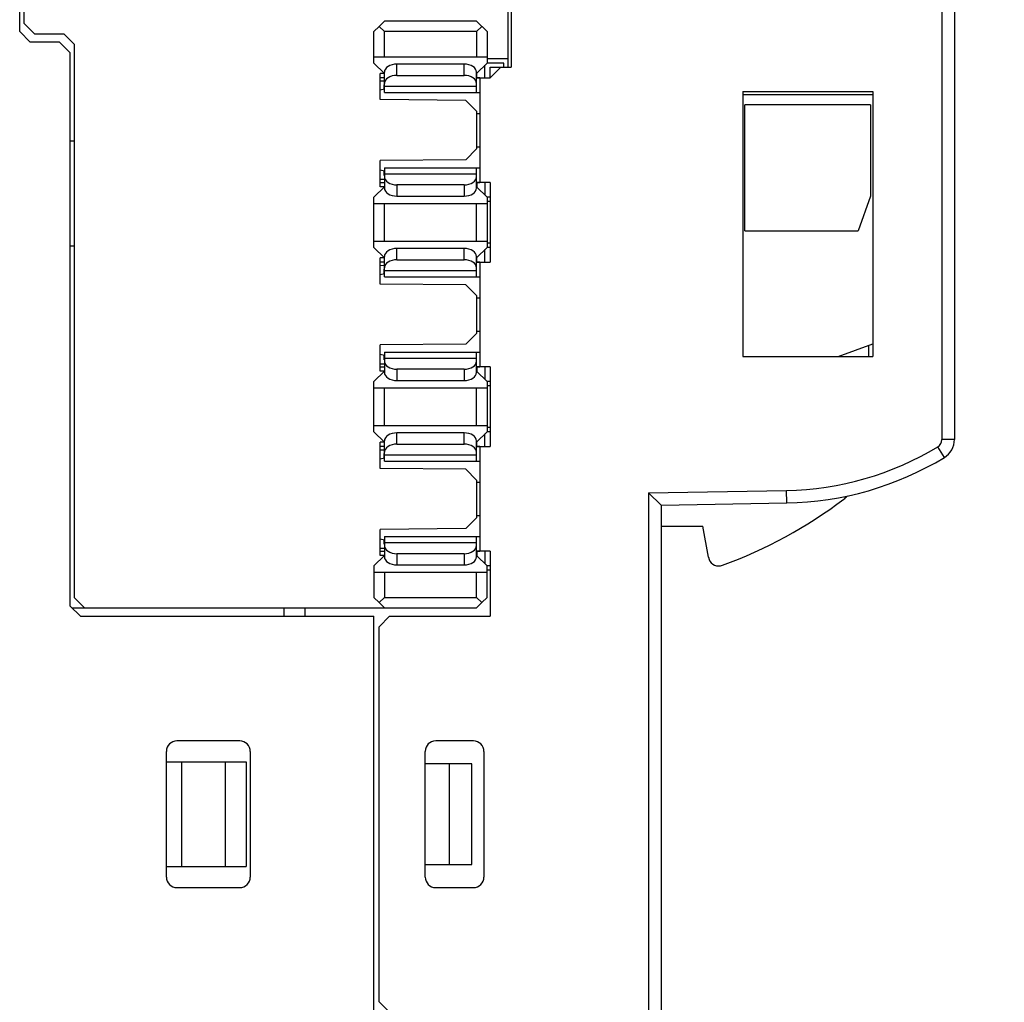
# Model space of a CAD drawing. Extents: x 0 to 238, y 0 to 170.
# Tile 26 of 28: x 175 to 198, y 80 to 103. Entities that reach past the tile are written whole.
import ezdxf

# ---------------------------------------------------------------- set-up
doc = ezdxf.new("R2010")
doc.units = 0
doc.header["$LTSCALE"] = 13.1087
doc.header["$MEASUREMENT"] = 0
doc.layers.get('0').update_dxf_attribs({"linetype": 'CONTINUOUS'})
doc.styles.add('TEXTSTYLE_2', font='txt', dxfattribs={"width": 0.7})
doc.dimstyles.new('DIMSTYLE_1', dxfattribs={"dimtxt": 3.2, "dimasz": 1.9, "dimexe": 1, "dimexo": 0.5, "dimgap": 0.8, "dimtad": 1, "dimdec": 3, "dimtxsty": 'TEXTSTYLE_2', "dimblk": 'OPEN', "dimblk1": 'OPEN', "dimblk2": 'OPEN', "dimcen": 0.09, "dimazin": 3, "dimtp": 0.001969, "dimtm": 0.001969, "dimtfac": 1, "dimtdec": 0, "dimtofl": 0, "dimtmove": 0, "dimatfit": 3, "dimtolj": 1})

# ---------------------------------------------------------------- blocks, each defined once
blk = doc.blocks.new('_OPEN')
at = {"color": 0, "linetype": 'BYBLOCK'}
for p, q in [((0, 0), (-1, 0.263)), ((-1, -0.263), (0, 0)), ((-1, 0), (0, 0))]:
    blk.add_line(p, q, dxfattribs=at)
blk = doc.blocks.new('*D1')
at = {"color": 2, "linetype": 'CONTINUOUS'}
for p, q in [((197.149, 133.757), (236.54, 133.757)), ((236.54, 133.757), (238.34, 133.757)), ((237.34, 133.757), (237.34, 74.008)), ((237.34, 14.259), (237.34, 74.008)), ((197.149, 14.259), (236.54, 14.259)), ((236.54, 14.259), (238.34, 14.259))]:
    blk.add_line(p, q, dxfattribs=at)
at = {"color": 2, "linetype": 'CONTINUOUS', "xscale": 1.9, "yscale": 1.9, "zscale": 1.9}
for p, rotation in [((237.34, 133.757), 90), ((237.34, 14.259), 270)]:
    blk.add_blockref('_OPEN', p, dxfattribs=dict(at, rotation=rotation))
at = {"color": 2, "linetype": 'CONTINUOUS', "insert": (233.34, 74.008), "char_height": 3.2, "width": 6.72, "attachment_point": 2, "rotation": 90, "style": 'TEXTSTYLE_2'}
blk.add_mtext('120', dxfattribs=at)

msp = doc.modelspace()

# ---------------------------------------------------------------- linework, layer by layer
at = {"color": 7, "linetype": 'CONTINUOUS'}
for p, q in [((196.6486, 122.1843), (196.6486, 93.2743)), ((196.9486, 122.1843), (196.9486, 93.2743)), ((174.6493, 103.0079), (174.6493, 121.3575)), ((174.7492, 121.1577), (174.7492, 103.2077)), ((186.299, 102.1577), (186.299, 107.3827)), ((186.3737, 107.3827), (186.3737, 102.1577)), ((174.7492, 103.2077), (174.9989, 102.9576)), ((183.224, 103.1326), (183.0989, 103.0079)), ((183.224, 103.1326), (183.3487, 103.258)), ((183.224, 103.1326), (183.3487, 103.0079)), ((185.5486, 103.258), (183.3487, 103.258)), ((185.7988, 103.0079), (185.5486, 103.258)), ((185.5486, 103.0079), (185.6741, 103.1326)), ((174.6493, 103.0079), (174.899, 102.7578)), ((174.9989, 102.9576), (175.699, 102.9576)), ((175.699, 102.9576), (175.9491, 102.7078)), ((183.0989, 102.2579), (183.0989, 103.0079)), ((185.5486, 103.0079), (183.3487, 103.0079)), ((183.3487, 102.4078), (183.3487, 103.0079)), ((185.5486, 103.0079), (185.5486, 102.4078)), ((185.7988, 103.0079), (185.7988, 102.2579)), ((175.5991, 102.7578), (174.899, 102.7578)), ((175.5991, 102.7578), (175.8488, 102.5077)), ((175.9491, 102.7078), (175.9491, 89.5082)), ((175.8488, 102.5077), (175.8488, 89.3081)), ((183.0989, 102.4078), (185.7988, 102.4078)), ((183.3487, 102.0078), (183.0989, 102.2579)), ((185.2489, 102.2331), (183.6491, 102.2331)), ((183.6491, 101.9647), (183.6491, 102.2331)), ((185.2489, 101.9647), (185.2489, 102.2331)), ((185.7988, 102.2579), (185.5486, 102.0078)), ((185.7488, 101.9079), (185.7488, 102.208)), ((186.299, 102.3578), (185.7988, 102.3578)), ((186.1987, 102.2579), (185.7988, 102.2579)), ((186.1987, 102.1577), (186.1987, 102.2579)), ((183.3487, 102.0078), (183.2488, 102.0078)), ((183.2488, 101.3846), (183.2488, 102.0078)), ((183.3487, 101.5558), (183.3487, 102.0402)), ((183.6491, 101.9647), (185.2489, 101.9647)), ((185.5486, 101.5558), (185.5486, 102.0402)), ((185.5576, 101.9079), (185.5576, 102.0164)), ((185.8739, 102.1577), (186.3737, 102.1577)), ((186.124, 102.1577), (185.8739, 101.9079)), ((185.8739, 101.9079), (185.8739, 102.1577)), ((183.3487, 101.9079), (183.2488, 101.9079)), ((183.2488, 101.8311), (183.3487, 101.8321)), ((183.3473, 101.6313), (183.3473, 101.7388)), ((183.3487, 101.7077), (185.5486, 101.7077)), ((185.6238, 101.9058), (185.5486, 101.9058)), ((185.5576, 101.9079), (185.8739, 101.9079)), ((185.6238, 101.9079), (185.6238, 99.4079)), ((183.3487, 101.6319), (183.2488, 101.6078)), ((183.3487, 101.5558), (185.6238, 101.5558)), ((191.8985, 101.5817), (194.9987, 101.5792)), ((191.8985, 101.5817), (191.8985, 95.258)), ((191.8985, 101.5079), (194.9987, 101.5079)), ((194.9987, 101.5792), (194.9987, 95.258)), ((185.2899, 101.3667), (183.2488, 101.3846)), ((185.2899, 101.3667), (185.5486, 101.1076)), ((194.9488, 101.2578), (191.9488, 101.2578)), ((191.9488, 98.2579), (191.9488, 101.2578)), ((194.9488, 101.2578), (194.9488, 99.0819)), ((185.5486, 101.1076), (185.5486, 100.2078)), ((185.5486, 101.058), (185.6238, 101.058)), ((175.9491, 100.3952), (175.8488, 100.3952)), ((185.5486, 100.2078), (185.2899, 99.949)), ((185.5486, 100.2581), (185.6238, 100.2581)), ((185.2899, 99.949), (183.2488, 99.9315)), ((183.2488, 99.3079), (183.2488, 99.9315)), ((183.2488, 99.7079), (183.3487, 99.6841)), ((183.3473, 99.5767), (183.3473, 99.6841)), ((183.3487, 99.7599), (185.6238, 99.7599)), ((183.3487, 99.7599), (183.3487, 99.2756)), ((185.5486, 99.608), (183.3487, 99.608)), ((185.5486, 99.2756), (185.5486, 99.7599)), ((183.2488, 99.4843), (183.3487, 99.4836)), ((183.2488, 99.4079), (183.3487, 99.4079)), ((185.5486, 99.4099), (185.6238, 99.4099)), ((185.6231, 99.4079), (185.5576, 99.4079)), ((185.5576, 99.4079), (185.5576, 99.2993)), ((185.8739, 99.4079), (185.6238, 99.4079)), ((185.7488, 99.4079), (185.7488, 99.1081)), ((185.8739, 99.4079), (185.8739, 97.5079)), ((183.3487, 99.3079), (183.0989, 99.0578)), ((183.3487, 99.3079), (183.2488, 99.3079)), ((185.2489, 99.3506), (183.6491, 99.3506)), ((183.6491, 99.3506), (183.6491, 99.0826)), ((185.2489, 99.3506), (185.2489, 99.0826)), ((185.5486, 99.3079), (185.7988, 99.0578)), ((183.0989, 97.8579), (183.0989, 99.0578)), ((183.0989, 98.908), (185.7988, 98.908)), ((183.3487, 98.0078), (183.3487, 98.908)), ((183.6491, 99.0826), (185.2489, 99.0826)), ((185.5486, 98.0078), (185.5486, 98.908)), ((185.8739, 99.0578), (185.7988, 99.0578)), ((185.7988, 99.0578), (185.7988, 97.8579)), ((185.8739, 98.9579), (185.7988, 98.9579)), ((194.9488, 99.0819), (194.6487, 98.2579)), ((191.9488, 98.2579), (194.6487, 98.2579)), ((183.0989, 98.0078), (185.7988, 98.0078)), ((185.8739, 97.9582), (185.7988, 97.9582)), ((175.8488, 97.8955), (175.9491, 97.8955)), ((183.3487, 97.6082), (183.0989, 97.8579)), ((185.2489, 97.8331), (183.6491, 97.8331)), ((183.6491, 97.5651), (183.6491, 97.8331)), ((185.2489, 97.5651), (185.2489, 97.8331)), ((185.7988, 97.8579), (185.5486, 97.6082)), ((185.7488, 97.5079), (185.7488, 97.808)), ((185.8739, 97.8579), (185.7988, 97.8579)), ((183.3487, 97.6082), (183.2488, 97.6082)), ((183.2488, 96.9846), (183.2488, 97.6082)), ((183.3487, 97.5079), (183.2488, 97.5079)), ((183.3487, 97.1558), (183.3487, 97.6405)), ((183.6491, 97.5651), (185.2489, 97.5651)), ((185.5486, 97.1558), (185.5486, 97.6405)), ((185.6238, 97.5059), (185.5486, 97.5059)), ((185.5576, 97.5079), (185.5576, 97.6164)), ((185.5576, 97.5079), (185.8739, 97.5079)), ((185.6238, 97.5079), (185.6238, 95.0078)), ((183.2488, 97.4311), (183.3487, 97.4321)), ((183.3473, 97.2313), (183.3473, 97.3387)), ((183.3487, 97.3077), (185.5486, 97.3077)), ((183.3487, 97.232), (183.2488, 97.2078)), ((183.3487, 97.1558), (185.6238, 97.1558)), ((185.2899, 96.9667), (183.2488, 96.9846)), ((185.2899, 96.9667), (185.5486, 96.708)), ((185.5486, 96.708), (185.5486, 95.8078)), ((185.5486, 96.658), (185.6238, 96.658)), ((185.5486, 95.8581), (185.6238, 95.8581)), ((185.5486, 95.8078), (185.2899, 95.5494)), ((185.2899, 95.5494), (183.2488, 95.5315)), ((183.2488, 94.9079), (183.2488, 95.5315)), ((194.1722, 95.258), (194.9987, 95.5587)), ((194.8985, 95.5225), (194.8985, 95.258)), ((183.2488, 95.3083), (183.3487, 95.2841)), ((183.3473, 95.177), (183.3473, 95.2845)), ((183.3487, 95.3599), (185.6238, 95.3599)), ((183.3487, 95.3599), (183.3487, 94.8756)), ((185.5486, 95.208), (183.3487, 95.208)), ((185.5486, 94.8756), (185.5486, 95.3599)), ((191.8985, 95.258), (194.9987, 95.258)), ((183.3487, 94.9079), (183.0989, 94.6578)), ((183.2488, 95.0847), (183.3487, 95.0836)), ((183.2488, 95.0078), (183.3487, 95.0078)), ((183.3487, 94.9079), (183.2488, 94.9079)), ((185.2489, 94.9507), (183.6491, 94.9507)), ((183.6491, 94.9507), (183.6491, 94.6826)), ((185.2489, 94.9507), (185.2489, 94.6826)), ((185.5486, 95.0099), (185.6238, 95.0099)), ((185.5486, 94.9079), (185.7988, 94.6578)), ((185.6231, 95.0078), (185.5576, 95.0078)), ((185.5576, 95.0078), (185.5576, 94.8993)), ((185.8739, 95.0078), (185.6238, 95.0078)), ((185.7488, 95.0078), (185.7488, 94.7081)), ((185.8739, 95.0078), (185.8739, 93.1082)), ((183.6491, 94.6826), (185.2489, 94.6826)), ((183.0989, 93.4579), (183.0989, 94.6578)), ((183.0989, 94.508), (185.7988, 94.508)), ((183.3487, 93.6078), (183.3487, 94.508)), ((185.5486, 93.6078), (185.5486, 94.508)), ((185.8739, 94.6578), (185.7988, 94.6578)), ((185.7988, 94.6578), (185.7988, 93.4579)), ((185.8739, 94.5579), (185.7988, 94.5579)), ((183.0989, 93.6078), (185.7988, 93.6078)), ((185.8739, 93.5582), (185.7988, 93.5582)), ((183.3487, 93.2082), (183.0989, 93.4579)), ((185.2489, 93.4335), (183.6491, 93.4335)), ((183.6491, 93.1651), (183.6491, 93.4335)), ((185.2489, 93.1651), (185.2489, 93.4335)), ((185.7988, 93.4579), (185.5486, 93.2082)), ((185.7488, 93.1082), (185.7488, 93.408)), ((185.8739, 93.4579), (185.7988, 93.4579)), ((196.9486, 93.2743), (196.6486, 93.2743)), ((183.3487, 93.2082), (183.2488, 93.2082)), ((183.2488, 92.5846), (183.2488, 93.2082)), ((183.3487, 93.1082), (183.2488, 93.1082)), ((183.2488, 93.0314), (183.3487, 93.0325)), ((183.3487, 92.7562), (183.3487, 93.2405)), ((183.6491, 93.1651), (185.2489, 93.1651)), ((185.5486, 92.7562), (185.5486, 93.2405)), ((185.6238, 93.1058), (185.5486, 93.1058)), ((185.5576, 93.1082), (185.5576, 93.2164)), ((185.5576, 93.1082), (185.8739, 93.1082)), ((185.6238, 93.1082), (185.6238, 90.6078)), ((196.7078, 92.8471), (196.5524, 93.1034)), ((183.3487, 92.832), (183.2488, 92.8079)), ((183.3473, 92.8316), (183.3473, 92.9391)), ((183.3487, 92.9081), (185.5486, 92.9081)), ((185.2899, 92.5667), (183.2488, 92.5846)), ((183.3487, 92.7562), (185.6238, 92.7562)), ((185.2899, 92.5667), (185.5486, 92.308)), ((185.5486, 92.308), (185.5486, 91.4081)), ((185.5486, 92.258), (185.6238, 92.258)), ((189.6489, 92.0031), (192.9434, 92.0603)), ((189.9483, 91.7082), (189.6489, 92.0031)), ((189.6489, 92.0031), (189.6489, 56.0139)), ((192.9486, 91.7606), (192.9434, 92.0603)), ((189.9487, 91.7082), (192.9486, 91.7606)), ((189.9487, 91.7082), (189.9487, 56.3088)), ((185.5486, 91.4081), (185.2899, 91.1494)), ((185.5486, 91.4581), (185.6238, 91.4581)), ((185.2899, 91.1494), (183.2488, 91.1315)), ((189.9487, 91.208), (190.9491, 91.208)), ((191.08, 90.4645), (190.9491, 91.208)), ((183.2488, 90.5079), (183.2488, 91.1315)), ((183.2488, 90.9083), (183.3487, 90.8841)), ((183.3487, 90.9599), (185.6238, 90.9599)), ((183.3487, 90.9599), (183.3487, 90.4756)), ((185.5486, 90.4756), (185.5486, 90.9599)), ((183.2488, 90.6847), (183.3487, 90.6837)), ((183.3473, 90.777), (183.3473, 90.8845)), ((185.5486, 90.808), (183.3487, 90.808)), ((183.3487, 90.5079), (183.0989, 90.2579)), ((183.2488, 90.6078), (183.3487, 90.6078)), ((183.3487, 90.5079), (183.2488, 90.5079)), ((185.2489, 90.551), (183.6491, 90.551)), ((183.6491, 90.551), (183.6491, 90.2827)), ((185.2489, 90.551), (185.2489, 90.2827)), ((185.5486, 90.6099), (185.6238, 90.6099)), ((185.5486, 90.5079), (185.7988, 90.2579)), ((185.6231, 90.6078), (185.5576, 90.6078)), ((185.5576, 90.6078), (185.5576, 90.4997)), ((185.8739, 90.6078), (185.6238, 90.6078)), ((185.7488, 90.6078), (185.7488, 90.3081)), ((185.8739, 90.6078), (185.8739, 89.0583)), ((183.0989, 90.2579), (183.0989, 89.5082)), ((183.6491, 90.2827), (185.2489, 90.2827)), ((185.8739, 90.2579), (185.7988, 90.2579)), ((185.7988, 89.5082), (185.7988, 90.2579)), ((183.0989, 90.108), (185.7988, 90.108)), ((183.3487, 90.108), (183.3487, 89.5082)), ((185.5486, 89.5082), (185.5486, 90.108)), ((185.8739, 90.1579), (185.7988, 90.1579)), ((176.1988, 89.2581), (175.9491, 89.5082)), ((183.224, 89.3832), (183.0989, 89.5082)), ((183.224, 89.3832), (183.3487, 89.5082)), ((183.3487, 89.5082), (185.5486, 89.5082)), ((185.5486, 89.5082), (185.6741, 89.3832)), ((185.7988, 89.5082), (185.6741, 89.3832)), ((176.0989, 89.0583), (175.8488, 89.3081)), ((175.8991, 89.2581), (185.5486, 89.2581)), ((180.9489, 89.2581), (180.9489, 89.0583)), ((181.4491, 89.2581), (181.4491, 89.0583)), ((183.224, 89.3832), (183.3487, 89.2581)), ((185.6741, 89.3832), (185.5486, 89.2581)), ((176.0989, 89.0583), (183.0989, 89.0583)), ((183.0989, 79.6082), (183.0989, 89.0583)), ((183.4741, 89.0583), (183.224, 88.8082)), ((183.4741, 89.0583), (185.8739, 89.0583)), ((183.224, 79.8583), (183.224, 88.8082)), ((179.8988, 86.0832), (178.3988, 86.0832)), ((185.4739, 86.0832), (184.5737, 86.0832)), ((178.1487, 82.8331), (178.1487, 85.833)), ((180.1489, 85.833), (180.1489, 82.8331)), ((184.3236, 82.8331), (184.3236, 85.833)), ((185.7237, 85.833), (185.7237, 82.8331)), ((178.1487, 85.5829), (180.049, 85.5829)), ((178.5087, 85.5829), (178.5087, 83.0832)), ((179.5481, 85.5829), (179.5481, 83.0832)), ((180.049, 85.5829), (180.049, 83.0832)), ((185.4388, 85.5333), (184.3236, 85.5333)), ((184.8989, 83.1332), (184.8989, 85.5333)), ((185.4388, 83.1332), (185.4388, 85.5333)), ((178.1487, 83.0832), (180.049, 83.0832)), ((184.3236, 83.1332), (185.4388, 83.1332)), ((178.3988, 82.583), (179.8988, 82.583)), ((184.5737, 82.583), (185.4739, 82.583)), ((183.224, 79.8583), (183.4741, 79.6082))]:
    msp.add_line(p, q, dxfattribs=at)
for centre, radius, start, end in [((196.4488, 93.2746), 0.4999, 301.21172, 359.96007), ((192.8168, 99.263), 7.2038, 271.00734, 301.23626), ((192.8186, 99.2566), 7.4971, 270.99382, 301.24931), ((187.6472, 100.611), 11.0021, 290.00879, 307.24931), ((193.4466, 92.9888), 1.4245, 307.13778, 311.82541), ((178.399, 85.8329), 0.2503, 90.04981, 179.95828), ((179.8988, 85.8331), 0.2501, 359.99688, 90.00312), ((184.5739, 85.8329), 0.2503, 90.04344, 179.95656), ((185.4739, 85.8334), 0.2498, 359.92873, 89.9904), ((179.8986, 82.8333), 0.2503, 270.04832, 359.95169), ((185.4736, 82.833), 0.25, 270.06103, 0.01984)]:
    msp.add_arc(centre, radius, start, end, dxfattribs=at)
for points in [[(183.6491, 102.2331), (183.483, 102.2331), (183.3487, 102.1466), (183.3487, 102.0402)], [(185.5486, 102.0402), (185.5486, 102.1466), (185.4143, 102.2331), (185.2489, 102.2331)], [(183.6491, 101.9647), (183.483, 101.9647), (183.3487, 101.8786), (183.3487, 101.7722)], [(185.5486, 101.7722), (185.5486, 101.8786), (185.4143, 101.9647), (185.2489, 101.9647)], [(185.5573, 101.9076), (185.5542, 101.9086), (185.5507, 101.9076), (185.5486, 101.9048)], [(183.3487, 99.5436), (183.3487, 99.4371), (183.483, 99.3506), (183.6491, 99.3506)], [(185.2489, 99.3506), (185.4143, 99.3506), (185.5486, 99.4371), (185.5486, 99.5436)], [(185.5486, 99.4113), (185.5507, 99.4085), (185.5542, 99.4072), (185.5573, 99.4082)], [(183.3487, 99.2756), (183.3487, 99.1691), (183.483, 99.0826), (183.6491, 99.0826)], [(185.2489, 99.0826), (185.4143, 99.0826), (185.5486, 99.1691), (185.5486, 99.2756)], [(183.6491, 97.8331), (183.483, 97.8331), (183.3487, 97.7467), (183.3487, 97.6405)], [(185.5486, 97.6405), (185.5486, 97.7467), (185.4143, 97.8331), (185.2489, 97.8331)], [(183.6491, 97.5651), (183.483, 97.5651), (183.3487, 97.4786), (183.3487, 97.3722)], [(185.5486, 97.3722), (185.5486, 97.4786), (185.4143, 97.5651), (185.2489, 97.5651)], [(185.5573, 97.5075), (185.5542, 97.5086), (185.5507, 97.5075), (185.5486, 97.5048)], [(183.3487, 95.1436), (183.3487, 95.0371), (183.483, 94.9507), (183.6491, 94.9507)], [(185.2489, 94.9507), (185.4143, 94.9507), (185.5486, 95.0371), (185.5486, 95.1436)], [(185.5486, 95.0113), (185.5507, 95.0085), (185.5542, 95.0071), (185.5573, 95.0082)], [(183.3487, 94.8756), (183.3487, 94.7691), (183.483, 94.6826), (183.6491, 94.6826)], [(185.2489, 94.6826), (185.4143, 94.6826), (185.5486, 94.7691), (185.5486, 94.8756)], [(183.6491, 93.4335), (183.483, 93.4335), (183.3487, 93.3466), (183.3487, 93.2405)], [(185.5486, 93.2405), (185.5486, 93.3466), (185.4143, 93.4335), (185.2489, 93.4335)], [(196.5524, 93.1034), (196.612, 93.14), (196.6486, 93.2047), (196.6486, 93.2743)], [(183.6491, 93.1651), (183.483, 93.1651), (183.3487, 93.0786), (183.3487, 92.9725)], [(185.5486, 92.9725), (185.5486, 93.0786), (185.4143, 93.1651), (185.2489, 93.1651)], [(185.5573, 93.1076), (185.5542, 93.109), (185.5507, 93.1076), (185.5486, 93.1048)], [(183.3487, 90.7436), (183.3487, 90.6375), (183.483, 90.551), (183.6491, 90.551)], [(185.2489, 90.551), (185.4143, 90.551), (185.5486, 90.6375), (185.5486, 90.7436)], [(183.3487, 90.4756), (183.3487, 90.3691), (183.483, 90.2827), (183.6491, 90.2827)], [(185.2489, 90.2827), (185.4143, 90.2827), (185.5486, 90.3691), (185.5486, 90.4756)], [(185.5486, 90.6113), (185.5507, 90.6085), (185.5542, 90.6072), (185.5573, 90.6085)], [(178.1487, 82.8331), (178.1487, 82.6953), (178.261, 82.583), (178.3988, 82.583)], [(184.3236, 82.8331), (184.3236, 82.6953), (184.4359, 82.583), (184.5737, 82.583)]]:
    msp.add_open_spline(points, degree=3, dxfattribs=at)
msp.add_open_spline([(191.08, 90.4645), (191.1041, 90.3288), (191.2337, 90.2379), (191.3694, 90.262), (191.3838, 90.2644), (191.398, 90.2682), (191.4117, 90.273)], degree=3, knots=[0, 0, 0, 0, 1, 1, 1, 2, 2, 2, 2], dxfattribs=at)
msp.add_open_spline([(191.08, 90.4645), (191.1041, 90.3288), (191.2337, 90.2379), (191.3694, 90.262), (191.3838, 90.2644), (191.398, 90.2682), (191.4117, 90.273)], degree=3, knots=[0, 0, 0, 0, 1, 1, 1, 2, 2, 2, 2], dxfattribs=at)

# ---------------------------------------------------------------- dimensions: what is measured, and where the dimension line sits
at = {"color": 2, "linetype": 'CONTINUOUS'}
dim = msp.add_linear_dim(base=(237.34, 133.7572), p1=(196.6486, 14.2594), p2=(196.6486, 133.7572), angle=90, text='120', dimstyle='DIMSTYLE_1', dxfattribs=at)
dim.commit()
dim.dimension.update_dxf_attribs({"geometry": '*D1', "text_midpoint": (237.34, 74.1483), "dimtype": 160})

doc.saveas('drawing.dxf')
